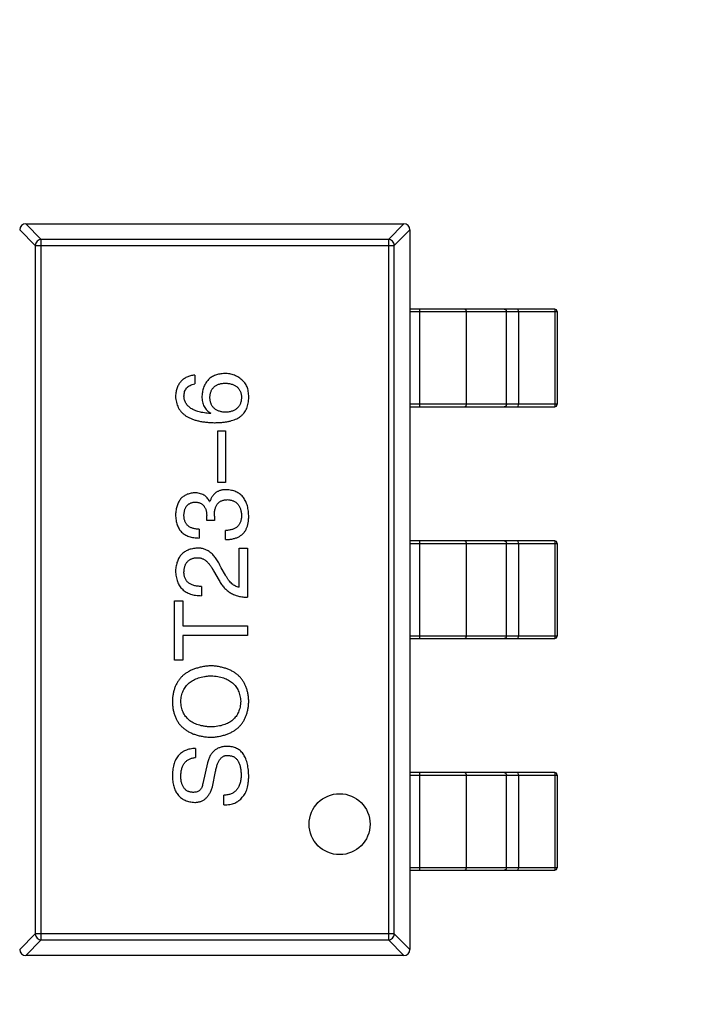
# Model space of a CAD drawing. Header units: inches. Extents: x -39 to 106, y -45 to 75.
# Tile 39 of 222: x -4.27 to -1.51, y -5.78 to -1.74. Entities that reach past the tile are written whole.
import ezdxf

# ---------------------------------------------------------------- set-up
doc = ezdxf.new("R2010")
doc.units = ezdxf.units.IN
doc.header["$LTSCALE"] = 1.21
doc.header["$MEASUREMENT"] = 0
doc.header["$PDMODE"] = 3
doc.header["$PDSIZE"] = 0.3125
doc.layers.get('0').update_dxf_attribs({"linetype": 'CONTINUOUS'})
doc.layers.get('Defpoints').update_dxf_attribs({"linetype": 'CONTINUOUS'})
doc.layers.add('DIM', color=3, linetype='CONTINUOUS')
doc.styles.get("Standard").update_dxf_attribs({"font": 'txt', "width": 0.8})
doc.dimstyles.get("Standard").update_dxf_attribs({"dimtxt": 0.15625, "dimasz": 0.1875, "dimexe": 0.125, "dimexo": 0.0625, "dimgap": 0.09, "dimtad": 0, "dimtih": 1, "dimtoh": 1, "dimzin": 4, "dimdsep": 46, "dimtxsty": 'STANDARD', "dimblk": '_FILLED', "dimblk1": '_FILLED', "dimblk2": '_FILLED', "dimcen": 0.09, "dimazin": 1, "dimtp": 0.01, "dimtm": 0.01, "dimtfac": 1, "dimtofl": 0, "dimtmove": 0, "dimatfit": 3, "dimldrblk": '_FILLED', "dimfxl": 1, "dimtolj": 1, "dimtzin": 4, "dimarcsym": 0})

# ---------------------------------------------------------------- blocks, each defined once
blk = doc.blocks.new('_FILLED')
at = {"color": 0, "linetype": 'ByBlock'}
blk.add_solid([(0, 0), (-1, 0.1667), (-1, -0.1667)], dxfattribs=at)
blk = doc.blocks.new('*D5')
at = {"layer": 'Defpoints', "color": 0}
for p in [(-37.3691, 66.4698), (1.8781, 66.4698), (-13.6719, -30.5315)]:
    blk.add_point(p, dxfattribs=at)
at = {"layer": 'DIM', "color": 0, "lineweight": -2}
for p, q in [((1.8156, 66.4698), (-37.4941, 66.4698)), ((-37.3691, 64.4698), (-37.3691, 20.9925)), ((-37.3691, -28.5315), (-37.3691, 14.9458)), ((-13.7344, -30.5315), (-37.4941, -30.5315))]:
    blk.add_line(p, q, dxfattribs=at)
at = {"layer": 'DIM', "color": 0, "lineweight": -2, "xscale": 2, "yscale": 2, "zscale": 2}
for p, rotation in [((-37.3691, 66.4698), 90), ((-37.3691, -30.5315), 270)]:
    blk.add_blockref('_FILLED', p, dxfattribs=dict(at, rotation=rotation))
at = {"layer": 'DIM', "color": 0, "insert": (-37.3691, 17.9691), "char_height": 2, "attachment_point": 5, "rotation": 90}
blk.add_mtext('\\A1;97.00', dxfattribs=at)

msp = doc.modelspace()

# ---------------------------------------------------------------- linework, layer by layer
at = {"color": 7, "linetype": 'Continuous'}
for p, q in [((-4.1833, -2.6457), (-4.2474, -2.5816)), ((-4.247, -2.5816), (-2.697, -2.5816)), ((-2.6965, -2.5816), (-2.7606, -2.6457)), ((-4.272, -2.6062), (-4.2079, -2.6703)), ((-2.7361, -2.6703), (-2.672, -2.6062)), ((-2.672, -2.6066), (-2.672, -5.5566)), ((-4.1833, -5.5175), (-4.1833, -2.6457)), ((-2.7606, -2.6457), (-4.1833, -2.6457)), ((-2.7606, -2.6457), (-2.7606, -5.5175)), ((-4.2079, -2.6703), (-4.2079, -5.493)), ((-4.2079, -2.6703), (-2.7361, -2.6703)), ((-2.7361, -5.493), (-2.7361, -2.6703)), ((-2.0786, -2.9316), (-2.672, -2.9316)), ((-2.672, -2.9416), (-2.0686, -2.9416)), ((-2.633, -2.9316), (-2.633, -3.3316)), ((-2.4404, -3.3216), (-2.4404, -2.9416)), ((-2.2763, -3.3216), (-2.2763, -2.9416)), ((-2.2275, -2.9416), (-2.228, -2.9316)), ((-2.2275, -2.9416), (-2.2275, -3.3216)), ((-2.0786, -2.9316), (-2.078, -2.9416)), ((-2.078, -2.9416), (-2.078, -3.3216)), ((-2.0686, -2.9416), (-2.0686, -3.3216)), ((-3.5543, -3.2018), (-3.5543, -3.2379)), ((-2.0686, -3.3216), (-2.672, -3.3216)), ((-2.672, -3.3316), (-2.0786, -3.3316)), ((-2.228, -3.3316), (-2.2275, -3.3216)), ((-2.078, -3.3216), (-2.0786, -3.3316)), ((-3.4887, -3.3575), (-3.4903, -3.3592)), ((-3.4592, -3.6417), (-3.4592, -3.4302)), ((-3.4592, -3.4302), (-3.428, -3.4302)), ((-3.428, -3.4302), (-3.428, -3.6417)), ((-3.428, -3.6417), (-3.4592, -3.6417)), ((-3.4936, -3.7207), (-3.492, -3.7207)), ((-3.5051, -3.7978), (-3.5051, -3.7781)), ((-3.4739, -3.7798), (-3.4739, -3.7978)), ((-3.5362, -3.8338), (-3.5362, -3.8699)), ((-3.4739, -3.7978), (-3.5051, -3.7978)), ((-3.428, -3.8765), (-3.428, -3.8388)), ((-3.3723, -4.0719), (-3.3723, -3.9113)), ((-3.3723, -3.9113), (-3.3379, -3.9113)), ((-3.3379, -3.9113), (-3.3379, -4.1129)), ((-2.0786, -3.8816), (-2.672, -3.8816)), ((-2.672, -3.8916), (-2.0686, -3.8916)), ((-2.633, -3.8816), (-2.633, -4.2816)), ((-2.4404, -4.2716), (-2.4404, -3.8916)), ((-2.2763, -4.2716), (-2.2763, -3.8916)), ((-2.2275, -3.8916), (-2.228, -3.8816)), ((-2.2275, -3.8916), (-2.2275, -4.2716)), ((-2.0786, -3.8816), (-2.078, -3.8916)), ((-2.078, -3.8916), (-2.078, -4.2716)), ((-2.0686, -3.8916), (-2.0686, -4.2716)), ((-3.428, -4.0227), (-3.4461, -3.9916)), ((-3.4772, -4.0047), (-3.4543, -4.044)), ((-3.5264, -4.0686), (-3.5264, -4.1063)), ((-3.6379, -4.3704), (-3.6379, -4.1278)), ((-3.6379, -4.1278), (-3.6034, -4.1278)), ((-3.6034, -4.1278), (-3.6034, -4.2294)), ((-3.6034, -4.2294), (-3.3379, -4.2294)), ((-3.3379, -4.2294), (-3.3379, -4.2688)), ((-3.6034, -4.2688), (-3.6034, -4.3704)), ((-3.3379, -4.2688), (-3.6034, -4.2688)), ((-2.0686, -4.2716), (-2.672, -4.2716)), ((-2.228, -4.2816), (-2.2275, -4.2716)), ((-2.078, -4.2716), (-2.0786, -4.2816)), ((-2.672, -4.2816), (-2.0786, -4.2816)), ((-3.6034, -4.3704), (-3.6379, -4.3704)), ((-3.551, -4.7323), (-3.551, -4.77)), ((-3.5018, -4.7913), (-3.5215, -4.8766)), ((-3.4821, -4.8897), (-3.469, -4.8274)), ((-2.0786, -4.8316), (-2.672, -4.8316)), ((-2.672, -4.8416), (-2.0686, -4.8416)), ((-2.633, -4.8316), (-2.633, -5.2316)), ((-2.4404, -5.2216), (-2.4404, -4.8416)), ((-2.2763, -5.2216), (-2.2763, -4.8416)), ((-2.2275, -4.8416), (-2.228, -4.8316)), ((-2.2275, -4.8416), (-2.2275, -5.2216)), ((-2.0786, -4.8316), (-2.078, -4.8416)), ((-2.078, -4.8416), (-2.078, -5.2216)), ((-2.0686, -4.8416), (-2.0686, -5.2216)), ((-3.4346, -4.9635), (-3.4346, -4.9241)), ((-2.0686, -5.2216), (-2.672, -5.2216)), ((-2.672, -5.2316), (-2.0786, -5.2316)), ((-2.228, -5.2316), (-2.2275, -5.2216)), ((-2.078, -5.2216), (-2.0786, -5.2316)), ((-4.2079, -5.493), (-4.272, -5.5571)), ((-4.2474, -5.5816), (-4.1833, -5.5175)), ((-2.7361, -5.493), (-4.2079, -5.493)), ((-4.1833, -5.5175), (-2.7606, -5.5175)), ((-2.7606, -5.5175), (-2.6965, -5.5816)), ((-2.672, -5.5571), (-2.7361, -5.493)), ((-2.697, -5.5816), (-4.247, -5.5816))]:
    msp.add_line(p, q, dxfattribs=at)
msp.add_circle((-2.9606, -5.043), 0.125, dxfattribs=at)
for centre, radius, start, end in [((-4.247, -2.6066), 0.025, 90, 180), ((-2.697, -2.6066), 0.025, 0, 90), ((-2.0786, -2.9416), 0.01, 0, 90), ((-2.0786, -3.3216), 0.01, 270, 0), ((-2.0786, -3.8916), 0.01, 0, 90), ((-2.0786, -4.2716), 0.01, 270, 0), ((-2.0786, -4.8416), 0.01, 0, 90), ((-2.0786, -5.2216), 0.01, 270, 0), ((-4.247, -5.5566), 0.025, 180, 270), ((-2.697, -5.5566), 0.025, 270, 0)]:
    msp.add_arc(centre, radius, start, end, dxfattribs=at)
for points, knots in [([(-4.1833, -2.6457), (-4.1865, -2.6458), (-4.1928, -2.6473), (-4.2008, -2.6528), (-4.2063, -2.6608), (-4.2078, -2.6671), (-4.2079, -2.6703)], [0, 0, 0, 0, 0.248875, 0.5, 0.751125, 1, 1, 1, 1]), ([(-2.7361, -2.6703), (-2.7362, -2.6671), (-2.7377, -2.6608), (-2.7432, -2.6528), (-2.7512, -2.6473), (-2.7575, -2.6458), (-2.7606, -2.6457)], [0, 0, 0, 0, 0.248875, 0.5, 0.751125, 1, 1, 1, 1]), ([(-2.4404, -2.9416), (-2.4404, -2.9403), (-2.4409, -2.9377), (-2.4429, -2.9344), (-2.446, -2.9322), (-2.4485, -2.9316), (-2.4498, -2.9316)], [0, 0, 0, 0, 0.257168, 0.51015, 0.757191, 1, 1, 1, 1]), ([(-2.2857, -2.9316), (-2.2845, -2.9316), (-2.282, -2.9322), (-2.2789, -2.9344), (-2.2768, -2.9377), (-2.2763, -2.9403), (-2.2763, -2.9416)], [0, 0, 0, 0, 0.242809, 0.48985, 0.742832, 1, 1, 1, 1]), ([(-3.5543, -3.2018), (-3.5573, -3.2022), (-3.5631, -3.2029), (-3.5715, -3.2048), (-3.5795, -3.2071), (-3.5868, -3.2101), (-3.5937, -3.2137), (-3.6, -3.2178), (-3.6057, -3.2223), (-3.611, -3.2275), (-3.6156, -3.2333), (-3.6197, -3.2395), (-3.6233, -3.2464), (-3.6264, -3.2538), (-3.6289, -3.2618), (-3.6308, -3.2702), (-3.6322, -3.2793), (-3.6327, -3.2855), (-3.633, -3.2887)], [0, 0, 0, 0, 0.06947, 0.136096, 0.199592, 0.260665, 0.319672, 0.377156, 0.433415, 0.489984, 0.546535, 0.604276, 0.663499, 0.725182, 0.788953, 0.855683, 0.926216, 1, 1, 1, 1]), ([(-3.4313, -3.1952), (-3.4348, -3.1954), (-3.4417, -3.1958), (-3.4516, -3.1973), (-3.461, -3.1994), (-3.4697, -3.2021), (-3.4778, -3.2056), (-3.4852, -3.2098), (-3.4921, -3.2146), (-3.4982, -3.2202), (-3.5038, -3.2264), (-3.5088, -3.2332), (-3.513, -3.2409), (-3.5166, -3.2491), (-3.5197, -3.258), (-3.522, -3.2676), (-3.5238, -3.2779), (-3.5244, -3.285), (-3.5248, -3.2887)], [0, 0, 0, 0, 0.071527, 0.139094, 0.20346, 0.264939, 0.323904, 0.381383, 0.437591, 0.493343, 0.549401, 0.606085, 0.664838, 0.725424, 0.788712, 0.855452, 0.925772, 1, 1, 1, 1]), ([(-3.3575, -3.2247), (-3.3602, -3.2224), (-3.3653, -3.2177), (-3.3737, -3.2117), (-3.3824, -3.2067), (-3.3915, -3.2024), (-3.4009, -3.1992), (-3.4107, -3.1969), (-3.4209, -3.1955), (-3.4278, -3.1953), (-3.4313, -3.1952)], [0, 0, 0, 0, 0.129393, 0.255335, 0.378531, 0.500878, 0.622934, 0.746191, 0.87096, 1, 1, 1, 1]), ([(-3.333, -3.2985), (-3.3329, -3.2943), (-3.3327, -3.2862), (-3.3337, -3.2745), (-3.3354, -3.2637), (-3.3381, -3.254), (-3.3415, -3.2452), (-3.346, -3.2374), (-3.3512, -3.2304), (-3.3554, -3.2266), (-3.3575, -3.2247)], [0, 0, 0, 0, 0.156782, 0.301945, 0.436395, 0.561474, 0.678489, 0.78853, 0.894967, 1, 1, 1, 1]), ([(-3.5985, -3.2887), (-3.5984, -3.2853), (-3.5982, -3.2788), (-3.596, -3.2696), (-3.5926, -3.2615), (-3.5877, -3.2544), (-3.5813, -3.2485), (-3.5735, -3.2438), (-3.5644, -3.2401), (-3.5578, -3.2386), (-3.5543, -3.2379)], [0, 0, 0, 0, 0.136586, 0.261496, 0.378089, 0.490612, 0.605522, 0.725767, 0.8561, 1, 1, 1, 1]), ([(-3.492, -3.2936), (-3.4919, -3.2913), (-3.4917, -3.2869), (-3.4907, -3.2806), (-3.4894, -3.2746), (-3.4876, -3.269), (-3.4853, -3.2639), (-3.4826, -3.2591), (-3.4793, -3.2548), (-3.4756, -3.2509), (-3.4715, -3.2474), (-3.4669, -3.2443), (-3.4618, -3.2417), (-3.4563, -3.2393), (-3.4503, -3.2376), (-3.4438, -3.2361), (-3.4369, -3.2351), (-3.4321, -3.2347), (-3.4297, -3.2346)], [0, 0, 0, 0, 0.069884, 0.136529, 0.199638, 0.259844, 0.317774, 0.374356, 0.430026, 0.485148, 0.5409, 0.597889, 0.657472, 0.718614, 0.783613, 0.85129, 0.923712, 1, 1, 1, 1]), ([(-3.4297, -3.2346), (-3.4271, -3.2347), (-3.422, -3.2351), (-3.4147, -3.2361), (-3.4079, -3.2375), (-3.4016, -3.2393), (-3.3957, -3.2414), (-3.3903, -3.2441), (-3.3853, -3.247), (-3.3809, -3.2505), (-3.3769, -3.2543), (-3.3733, -3.2585), (-3.3703, -3.2631), (-3.3678, -3.2681), (-3.3657, -3.2735), (-3.3641, -3.2793), (-3.363, -3.2855), (-3.3627, -3.2898), (-3.3625, -3.292)], [0, 0, 0, 0, 0.078863, 0.153308, 0.223539, 0.289857, 0.35341, 0.413572, 0.471721, 0.528235, 0.584279, 0.638781, 0.69466, 0.751251, 0.809198, 0.869697, 0.933318, 1, 1, 1, 1]), ([(-3.633, -3.2887), (-3.6327, -3.2929), (-3.6322, -3.3012), (-3.63, -3.3132), (-3.6266, -3.3244), (-3.622, -3.3348), (-3.6162, -3.3445), (-3.6092, -3.3533), (-3.601, -3.3613), (-3.5915, -3.3684), (-3.5809, -3.3748), (-3.5692, -3.3804), (-3.5562, -3.3852), (-3.542, -3.3891), (-3.5267, -3.3923), (-3.5102, -3.3946), (-3.4925, -3.3963), (-3.4802, -3.3967), (-3.4739, -3.3969)], [0, 0, 0, 0, 0.058957, 0.115262, 0.16907, 0.221312, 0.273147, 0.324961, 0.377649, 0.432026, 0.488925, 0.549039, 0.612912, 0.680653, 0.753056, 0.830314, 0.912483, 1, 1, 1, 1]), ([(-3.4903, -3.3592), (-3.4946, -3.3589), (-3.5028, -3.3583), (-3.5147, -3.3567), (-3.5259, -3.3548), (-3.5363, -3.3525), (-3.5458, -3.3496), (-3.5546, -3.3464), (-3.5626, -3.3427), (-3.5698, -3.3385), (-3.5762, -3.3338), (-3.5818, -3.3287), (-3.5867, -3.3232), (-3.5906, -3.3171), (-3.5939, -3.3107), (-3.5962, -3.3037), (-3.598, -3.2964), (-3.5983, -3.2913), (-3.5985, -3.2887)], [0, 0, 0, 0, 0.089218, 0.173709, 0.252753, 0.326963, 0.397099, 0.462534, 0.524018, 0.582178, 0.637235, 0.689955, 0.741228, 0.791618, 0.841661, 0.892925, 0.945259, 1, 1, 1, 1]), ([(-3.5248, -3.2887), (-3.5247, -3.2926), (-3.5245, -3.3003), (-3.5228, -3.3113), (-3.5199, -3.3213), (-3.516, -3.3305), (-3.5109, -3.3388), (-3.5046, -3.3461), (-3.4972, -3.3524), (-3.4916, -3.3558), (-3.4887, -3.3575)], [0, 0, 0, 0, 0.144617, 0.279572, 0.40596, 0.526097, 0.64389, 0.760003, 0.877724, 1, 1, 1, 1]), ([(-3.428, -3.3542), (-3.4306, -3.3541), (-3.4355, -3.3537), (-3.4426, -3.3527), (-3.4492, -3.3512), (-3.4554, -3.3493), (-3.461, -3.347), (-3.4662, -3.3443), (-3.471, -3.3411), (-3.4752, -3.3375), (-3.479, -3.3335), (-3.4823, -3.329), (-3.4852, -3.3242), (-3.4875, -3.3189), (-3.4894, -3.3131), (-3.4907, -3.307), (-3.4917, -3.3004), (-3.4919, -3.2959), (-3.492, -3.2936)], [0, 0, 0, 0, 0.076072, 0.148369, 0.216753, 0.281358, 0.342792, 0.401604, 0.458929, 0.514444, 0.569818, 0.625343, 0.681554, 0.739608, 0.800134, 0.863477, 0.929547, 1, 1, 1, 1]), ([(-3.3625, -3.292), (-3.3626, -3.2943), (-3.3627, -3.299), (-3.3638, -3.3057), (-3.3651, -3.3121), (-3.3671, -3.3179), (-3.3694, -3.3234), (-3.3724, -3.3284), (-3.3757, -3.333), (-3.3797, -3.3371), (-3.384, -3.3409), (-3.3889, -3.344), (-3.3942, -3.3469), (-3.4, -3.3493), (-3.4064, -3.3511), (-3.4131, -3.3526), (-3.4204, -3.3538), (-3.4254, -3.3541), (-3.428, -3.3542)], [0, 0, 0, 0, 0.070403, 0.137196, 0.200053, 0.260887, 0.31876, 0.37535, 0.430743, 0.485927, 0.541678, 0.598832, 0.657726, 0.719441, 0.783504, 0.851852, 0.923533, 1, 1, 1, 1]), ([(-3.3723, -3.3756), (-3.3693, -3.3733), (-3.3633, -3.3689), (-3.3556, -3.3611), (-3.3489, -3.3526), (-3.3434, -3.3432), (-3.339, -3.3332), (-3.3358, -3.3223), (-3.3336, -3.3107), (-3.3332, -3.3026), (-3.333, -3.2985)], [0, 0, 0, 0, 0.125033, 0.246266, 0.36603, 0.485265, 0.606781, 0.732144, 0.862551, 1, 1, 1, 1]), ([(-2.4498, -3.3316), (-2.4485, -3.3316), (-2.446, -3.3311), (-2.4429, -3.3289), (-2.4409, -3.3255), (-2.4404, -3.3229), (-2.4404, -3.3216)], [0, 0, 0, 0, 0.242809, 0.48985, 0.742832, 1, 1, 1, 1]), ([(-2.2763, -3.3216), (-2.2763, -3.3229), (-2.2768, -3.3255), (-2.2789, -3.3289), (-2.282, -3.3311), (-2.2845, -3.3316), (-2.2857, -3.3316)], [0, 0, 0, 0, 0.257168, 0.51015, 0.757191, 1, 1, 1, 1]), ([(-3.4739, -3.3969), (-3.4686, -3.3968), (-3.4583, -3.3967), (-3.4433, -3.3957), (-3.4291, -3.3941), (-3.416, -3.3917), (-3.4037, -3.3888), (-3.3923, -3.3851), (-3.3819, -3.3808), (-3.3754, -3.3773), (-3.3723, -3.3756)], [0, 0, 0, 0, 0.151498, 0.29521, 0.430242, 0.557137, 0.677306, 0.790845, 0.898111, 1, 1, 1, 1]), ([(-3.4248, -3.6716), (-3.4269, -3.6716), (-3.4311, -3.6716), (-3.4372, -3.6723), (-3.4431, -3.6731), (-3.4486, -3.6746), (-3.4538, -3.6763), (-3.4588, -3.6784), (-3.4635, -3.6809), (-3.4679, -3.6837), (-3.4719, -3.687), (-3.4757, -3.6907), (-3.4791, -3.6948), (-3.4824, -3.6992), (-3.4852, -3.7041), (-3.4878, -3.7092), (-3.4901, -3.7148), (-3.4913, -3.7187), (-3.492, -3.7207)], [0, 0, 0, 0, 0.071215, 0.138707, 0.20396, 0.266995, 0.327734, 0.387609, 0.445602, 0.503345, 0.561136, 0.618597, 0.677672, 0.738255, 0.799989, 0.863961, 0.930555, 1, 1, 1, 1]), ([(-3.333, -3.7781), (-3.3331, -3.774), (-3.3335, -3.766), (-3.3349, -3.7544), (-3.337, -3.7436), (-3.3398, -3.7335), (-3.3431, -3.7241), (-3.3472, -3.7155), (-3.3519, -3.7077), (-3.3574, -3.7006), (-3.3635, -3.6943), (-3.3703, -3.6887), (-3.3777, -3.6839), (-3.3859, -3.6799), (-3.3946, -3.6766), (-3.4041, -3.6741), (-3.4142, -3.6723), (-3.4212, -3.6718), (-3.4248, -3.6716)], [0, 0, 0, 0, 0.078078, 0.151942, 0.221594, 0.28726, 0.350176, 0.409768, 0.467648, 0.523784, 0.578904, 0.634014, 0.689819, 0.746826, 0.805875, 0.867063, 0.931764, 1, 1, 1, 1]), ([(-3.5559, -3.6847), (-3.5589, -3.6849), (-3.5647, -3.6854), (-3.5732, -3.687), (-3.581, -3.6892), (-3.5884, -3.692), (-3.5951, -3.6955), (-3.6014, -3.6995), (-3.6071, -3.7042), (-3.6122, -3.7096), (-3.6168, -3.7156), (-3.6207, -3.7222), (-3.6242, -3.7295), (-3.627, -3.7374), (-3.6294, -3.7458), (-3.6311, -3.755), (-3.6325, -3.7647), (-3.6328, -3.7714), (-3.633, -3.7748)], [0, 0, 0, 0, 0.067521, 0.132139, 0.193339, 0.252064, 0.309083, 0.364848, 0.420021, 0.475612, 0.532002, 0.589602, 0.649896, 0.712634, 0.778603, 0.848416, 0.922155, 1, 1, 1, 1]), ([(-3.4936, -3.7207), (-3.495, -3.7179), (-3.4979, -3.7123), (-3.5034, -3.7048), (-3.5099, -3.6986), (-3.5173, -3.6934), (-3.5257, -3.6895), (-3.5349, -3.6866), (-3.5451, -3.6849), (-3.5522, -3.6848), (-3.5559, -3.6847)], [0, 0, 0, 0, 0.125227, 0.244792, 0.361427, 0.478215, 0.59667, 0.722058, 0.856314, 1, 1, 1, 1]), ([(-3.4739, -3.7798), (-3.4739, -3.777), (-3.4739, -3.7718), (-3.4732, -3.7642), (-3.4722, -3.757), (-3.4706, -3.7505), (-3.4688, -3.7444), (-3.4665, -3.7388), (-3.4637, -3.7338), (-3.4605, -3.7293), (-3.4569, -3.7253), (-3.4529, -3.7219), (-3.4484, -3.719), (-3.4435, -3.7166), (-3.4382, -3.7148), (-3.4324, -3.7134), (-3.4263, -3.7127), (-3.422, -3.7126), (-3.4198, -3.7125)], [0, 0, 0, 0, 0.082495, 0.159728, 0.232496, 0.300725, 0.365163, 0.425859, 0.483728, 0.538892, 0.592921, 0.646195, 0.699968, 0.754746, 0.811387, 0.870806, 0.933482, 1, 1, 1, 1]), ([(-3.4198, -3.7125), (-3.4177, -3.7127), (-3.4134, -3.713), (-3.4072, -3.7141), (-3.4014, -3.7156), (-3.396, -3.7177), (-3.391, -3.7201), (-3.3863, -3.7229), (-3.3822, -3.7263), (-3.3783, -3.7301), (-3.3749, -3.7344), (-3.372, -3.7391), (-3.3693, -3.7442), (-3.3671, -3.7498), (-3.3654, -3.7559), (-3.364, -3.7623), (-3.363, -3.7692), (-3.3626, -3.774), (-3.3625, -3.7765)], [0, 0, 0, 0, 0.068514, 0.133941, 0.195994, 0.255362, 0.312994, 0.369441, 0.424687, 0.480522, 0.537148, 0.594801, 0.654411, 0.716817, 0.781981, 0.850498, 0.923306, 1, 1, 1, 1]), ([(-3.5985, -3.7765), (-3.5984, -3.7744), (-3.5983, -3.7704), (-3.5975, -3.7646), (-3.5965, -3.7592), (-3.5952, -3.7541), (-3.5935, -3.7494), (-3.5914, -3.745), (-3.589, -3.7411), (-3.5863, -3.7375), (-3.5833, -3.7343), (-3.5798, -3.7315), (-3.5762, -3.729), (-3.5721, -3.7269), (-3.5677, -3.7252), (-3.563, -3.7239), (-3.5579, -3.7229), (-3.5544, -3.7225), (-3.5526, -3.7224)], [0, 0, 0, 0, 0.078051, 0.151197, 0.220412, 0.286742, 0.34933, 0.409464, 0.467368, 0.52298, 0.578639, 0.633998, 0.690142, 0.746855, 0.805868, 0.867776, 0.932345, 1, 1, 1, 1]), ([(-3.5526, -3.7224), (-3.5508, -3.7225), (-3.5471, -3.7227), (-3.5419, -3.7235), (-3.537, -3.7247), (-3.5325, -3.7264), (-3.5283, -3.7284), (-3.5244, -3.7309), (-3.5209, -3.7338), (-3.5177, -3.7371), (-3.5149, -3.7408), (-3.5125, -3.7449), (-3.5103, -3.7494), (-3.5086, -3.7544), (-3.5072, -3.7598), (-3.5061, -3.7655), (-3.5054, -3.7717), (-3.5052, -3.7759), (-3.5051, -3.7781)], [0, 0, 0, 0, 0.067741, 0.131599, 0.192143, 0.249977, 0.306453, 0.361639, 0.416449, 0.471489, 0.527582, 0.584873, 0.644974, 0.70814, 0.77492, 0.845909, 0.920585, 1, 1, 1, 1]), ([(-3.633, -3.7748), (-3.6328, -3.7786), (-3.6326, -3.7859), (-3.6312, -3.7966), (-3.6293, -3.8065), (-3.6265, -3.8157), (-3.623, -3.8243), (-3.6188, -3.832), (-3.6138, -3.8391), (-3.6081, -3.8454), (-3.6016, -3.8511), (-3.5944, -3.856), (-3.5865, -3.8601), (-3.5778, -3.8636), (-3.5685, -3.8663), (-3.5584, -3.8682), (-3.5475, -3.8695), (-3.5401, -3.8698), (-3.5362, -3.8699)], [0, 0, 0, 0, 0.073232, 0.142595, 0.207997, 0.270074, 0.329156, 0.386529, 0.441846, 0.496976, 0.551877, 0.607941, 0.665637, 0.725446, 0.788542, 0.855101, 0.925196, 1, 1, 1, 1]), ([(-3.5362, -3.8338), (-3.5387, -3.8337), (-3.5436, -3.8335), (-3.5507, -3.8326), (-3.5573, -3.8315), (-3.5634, -3.8298), (-3.569, -3.8277), (-3.5742, -3.8251), (-3.5788, -3.8222), (-3.583, -3.8188), (-3.5867, -3.815), (-3.5899, -3.8107), (-3.5926, -3.806), (-3.5948, -3.8009), (-3.5965, -3.7954), (-3.5977, -3.7895), (-3.5984, -3.7831), (-3.5985, -3.7787), (-3.5985, -3.7765)], [0, 0, 0, 0, 0.078134, 0.15164, 0.221358, 0.286689, 0.348614, 0.407697, 0.464247, 0.520153, 0.574432, 0.629291, 0.684538, 0.742032, 0.801329, 0.863637, 0.930123, 1, 1, 1, 1]), ([(-3.3625, -3.7765), (-3.3625, -3.7789), (-3.3626, -3.7837), (-3.3634, -3.7906), (-3.3646, -3.7971), (-3.3665, -3.803), (-3.3687, -3.8086), (-3.3716, -3.8137), (-3.375, -3.8183), (-3.3788, -3.8225), (-3.3832, -3.8261), (-3.3881, -3.8294), (-3.3935, -3.8321), (-3.3994, -3.8344), (-3.4059, -3.8362), (-3.4128, -3.8375), (-3.4202, -3.8385), (-3.4254, -3.8387), (-3.428, -3.8388)], [0, 0, 0, 0, 0.071272, 0.13882, 0.201858, 0.262757, 0.320043, 0.376709, 0.431462, 0.486034, 0.541209, 0.597703, 0.65589, 0.717768, 0.782056, 0.850407, 0.92277, 1, 1, 1, 1]), ([(-3.3428, -3.8322), (-3.342, -3.8305), (-3.3404, -3.827), (-3.3384, -3.8214), (-3.3367, -3.8153), (-3.3354, -3.8087), (-3.3343, -3.8017), (-3.3335, -3.7943), (-3.3331, -3.7863), (-3.333, -3.7809), (-3.333, -3.7781)], [0, 0, 0, 0, 0.101955, 0.208983, 0.322698, 0.44339, 0.570851, 0.70629, 0.84885, 1, 1, 1, 1]), ([(-3.428, -3.8765), (-3.4254, -3.8764), (-3.4201, -3.8762), (-3.4125, -3.8755), (-3.4052, -3.8745), (-3.3982, -3.8732), (-3.3916, -3.8715), (-3.3854, -3.8696), (-3.3795, -3.8673), (-3.374, -3.8647), (-3.3688, -3.8617), (-3.3639, -3.8585), (-3.3595, -3.8549), (-3.3554, -3.851), (-3.3517, -3.8468), (-3.3484, -3.8422), (-3.3453, -3.8374), (-3.3436, -3.8339), (-3.3428, -3.8322)], [0, 0, 0, 0, 0.078937, 0.154495, 0.226898, 0.296844, 0.363348, 0.427781, 0.48946, 0.549586, 0.607902, 0.664733, 0.720805, 0.776157, 0.831175, 0.886736, 0.943094, 1, 1, 1, 1]), ([(-3.5444, -3.9113), (-3.5478, -3.9115), (-3.5544, -3.9121), (-3.564, -3.9137), (-3.5729, -3.9159), (-3.5813, -3.9188), (-3.589, -3.9223), (-3.5961, -3.9265), (-3.6026, -3.9314), (-3.6085, -3.937), (-3.6137, -3.9432), (-3.6184, -3.9501), (-3.6224, -3.9576), (-3.6258, -3.9657), (-3.6285, -3.9746), (-3.6307, -3.984), (-3.6322, -3.9941), (-3.6327, -4.0011), (-3.633, -4.0047)], [0, 0, 0, 0, 0.070688, 0.137741, 0.201612, 0.262778, 0.321223, 0.378455, 0.434411, 0.490146, 0.546362, 0.603392, 0.662208, 0.723401, 0.787372, 0.85442, 0.925153, 1, 1, 1, 1]), ([(-3.4461, -3.9916), (-3.4476, -3.9882), (-3.4507, -3.9816), (-3.4557, -3.9721), (-3.4609, -3.9634), (-3.4662, -3.9553), (-3.4717, -3.9479), (-3.4774, -3.9411), (-3.4833, -3.9351), (-3.4894, -3.9297), (-3.4956, -3.925), (-3.5021, -3.921), (-3.5087, -3.9176), (-3.5155, -3.9149), (-3.5225, -3.913), (-3.5297, -3.9117), (-3.537, -3.9111), (-3.5419, -3.9112), (-3.5444, -3.9113)], [0, 0, 0, 0, 0.082731, 0.161257, 0.236138, 0.307554, 0.375712, 0.440848, 0.502916, 0.562567, 0.619798, 0.675716, 0.73039, 0.78386, 0.837315, 0.890547, 0.944917, 1, 1, 1, 1]), ([(-2.4404, -3.8916), (-2.4404, -3.8903), (-2.4409, -3.8877), (-2.4429, -3.8844), (-2.446, -3.8822), (-2.4485, -3.8816), (-2.4498, -3.8816)], [0, 0, 0, 0, 0.257168, 0.51015, 0.757191, 1, 1, 1, 1]), ([(-2.2857, -3.8816), (-2.2845, -3.8816), (-2.282, -3.8822), (-2.2789, -3.8844), (-2.2768, -3.8877), (-2.2763, -3.8903), (-2.2763, -3.8916)], [0, 0, 0, 0, 0.242809, 0.48985, 0.742832, 1, 1, 1, 1]), ([(-3.5985, -4.0096), (-3.5984, -4.0074), (-3.5982, -4.003), (-3.5975, -3.9966), (-3.5962, -3.9907), (-3.5948, -3.9851), (-3.5928, -3.98), (-3.5905, -3.9752), (-3.5877, -3.9709), (-3.5847, -3.9669), (-3.5811, -3.9635), (-3.5773, -3.9603), (-3.573, -3.9577), (-3.5684, -3.9554), (-3.5633, -3.9536), (-3.5579, -3.9521), (-3.5521, -3.9511), (-3.5481, -3.9508), (-3.5461, -3.9506)], [0, 0, 0, 0, 0.076112, 0.148436, 0.216883, 0.281466, 0.34298, 0.402356, 0.459881, 0.51546, 0.571111, 0.62658, 0.683162, 0.741007, 0.801404, 0.863825, 0.930544, 1, 1, 1, 1]), ([(-3.5461, -3.9506), (-3.5445, -3.9505), (-3.5412, -3.9503), (-3.5364, -3.9506), (-3.5317, -3.9515), (-3.527, -3.9526), (-3.5224, -3.9545), (-3.5179, -3.9566), (-3.5134, -3.9593), (-3.5091, -3.9625), (-3.5048, -3.9661), (-3.5006, -3.9702), (-3.4965, -3.9748), (-3.4925, -3.9798), (-3.4885, -3.9854), (-3.4846, -3.9914), (-3.4808, -3.9978), (-3.4784, -4.0024), (-3.4772, -4.0047)], [0, 0, 0, 0, 0.052237, 0.103888, 0.155485, 0.207395, 0.259864, 0.31356, 0.369176, 0.4266, 0.486836, 0.550048, 0.61567, 0.685271, 0.75824, 0.834614, 0.915635, 1, 1, 1, 1]), ([(-3.633, -4.0047), (-3.6328, -4.0088), (-3.6324, -4.0166), (-3.6308, -4.028), (-3.6284, -4.0386), (-3.6253, -4.0485), (-3.6213, -4.0575), (-3.6166, -4.0659), (-3.6111, -4.0735), (-3.6048, -4.0802), (-3.5977, -4.0862), (-3.5898, -4.0915), (-3.5811, -4.0959), (-3.5717, -4.0996), (-3.5615, -4.1025), (-3.5505, -4.1046), (-3.5387, -4.1059), (-3.5306, -4.1062), (-3.5264, -4.1063)], [0, 0, 0, 0, 0.07282, 0.141057, 0.2062, 0.267672, 0.326735, 0.383519, 0.439188, 0.494454, 0.549628, 0.605958, 0.66397, 0.72402, 0.787502, 0.854127, 0.925065, 1, 1, 1, 1]), ([(-3.5264, -4.0686), (-3.5293, -4.0685), (-3.535, -4.0683), (-3.5431, -4.0675), (-3.5508, -4.0662), (-3.5579, -4.0645), (-3.5643, -4.0622), (-3.5703, -4.0598), (-3.5757, -4.0567), (-3.5805, -4.0531), (-3.5848, -4.0493), (-3.5885, -4.0449), (-3.5916, -4.0401), (-3.5942, -4.0348), (-3.5961, -4.0291), (-3.5975, -4.023), (-3.5984, -4.0165), (-3.5985, -4.012), (-3.5985, -4.0096)], [0, 0, 0, 0, 0.082594, 0.15978, 0.232961, 0.301462, 0.365595, 0.426678, 0.484662, 0.540809, 0.595146, 0.648401, 0.702272, 0.757102, 0.813447, 0.872233, 0.934055, 1, 1, 1, 1]), ([(-3.3723, -4.0719), (-3.3749, -4.0714), (-3.3801, -4.0704), (-3.3877, -4.0671), (-3.395, -4.0628), (-3.4021, -4.0571), (-3.409, -4.0503), (-3.4156, -4.0423), (-3.4221, -4.033), (-3.426, -4.0262), (-3.428, -4.0227)], [0, 0, 0, 0, 0.103034, 0.208166, 0.318255, 0.434664, 0.559728, 0.695394, 0.841708, 1, 1, 1, 1]), ([(-3.4543, -4.044), (-3.4527, -4.0468), (-3.4497, -4.0522), (-3.4447, -4.0598), (-3.4393, -4.067), (-3.4336, -4.0736), (-3.4275, -4.0797), (-3.4211, -4.0853), (-3.4143, -4.0904), (-3.4072, -4.095), (-3.3997, -4.099), (-3.3919, -4.1026), (-3.3838, -4.1056), (-3.3752, -4.1081), (-3.3664, -4.1101), (-3.3572, -4.1115), (-3.3477, -4.1125), (-3.3412, -4.1128), (-3.3379, -4.1129)], [0, 0, 0, 0, 0.065828, 0.130094, 0.192451, 0.254037, 0.313974, 0.373757, 0.433048, 0.492243, 0.551902, 0.611758, 0.672678, 0.734814, 0.798569, 0.863693, 0.930488, 1, 1, 1, 1]), ([(-2.4498, -4.2816), (-2.4485, -4.2816), (-2.446, -4.2811), (-2.4429, -4.2789), (-2.4409, -4.2755), (-2.4404, -4.2729), (-2.4404, -4.2716)], [0, 0, 0, 0, 0.242809, 0.48985, 0.742832, 1, 1, 1, 1]), ([(-2.2763, -4.2716), (-2.2763, -4.2729), (-2.2768, -4.2755), (-2.2789, -4.2789), (-2.282, -4.2811), (-2.2845, -4.2816), (-2.2857, -4.2816)], [0, 0, 0, 0, 0.257168, 0.51015, 0.757191, 1, 1, 1, 1]), ([(-3.4871, -4.3935), (-3.4933, -4.394), (-3.5054, -4.3949), (-3.523, -4.3977), (-3.5393, -4.4014), (-3.5546, -4.4061), (-3.5687, -4.4117), (-3.5816, -4.4184), (-3.5934, -4.4261), (-3.604, -4.4347), (-3.6134, -4.4444), (-3.6216, -4.455), (-3.6287, -4.4667), (-3.6346, -4.4793), (-3.6392, -4.493), (-3.6428, -4.5076), (-3.6451, -4.5232), (-3.6458, -4.5339), (-3.6461, -4.5394)], [0, 0, 0, 0, 0.077567, 0.150676, 0.219857, 0.285465, 0.347921, 0.407823, 0.465422, 0.52175, 0.577087, 0.632521, 0.688224, 0.745558, 0.804966, 0.866649, 0.931596, 1, 1, 1, 1]), ([(-3.333, -4.5394), (-3.3333, -4.5339), (-3.3338, -4.5232), (-3.3362, -4.5076), (-3.3396, -4.493), (-3.3441, -4.4793), (-3.3499, -4.4667), (-3.3567, -4.4551), (-3.3647, -4.4444), (-3.3738, -4.4347), (-3.3841, -4.4261), (-3.3954, -4.4184), (-3.408, -4.4117), (-3.4216, -4.4061), (-3.4364, -4.4014), (-3.4523, -4.3977), (-3.4693, -4.3949), (-3.481, -4.394), (-3.4871, -4.3935)], [0, 0, 0, 0, 0.069543, 0.135551, 0.198218, 0.258467, 0.316451, 0.372703, 0.428457, 0.483848, 0.539952, 0.597251, 0.656588, 0.718448, 0.783219, 0.851581, 0.92366, 1, 1, 1, 1]), ([(-3.6116, -4.5394), (-3.6113, -4.5354), (-3.6106, -4.5277), (-3.6084, -4.5164), (-3.6055, -4.5058), (-3.6016, -4.496), (-3.5968, -4.4869), (-3.5912, -4.4785), (-3.5847, -4.4708), (-3.5773, -4.4638), (-3.569, -4.4576), (-3.5599, -4.4522), (-3.5499, -4.4473), (-3.539, -4.4433), (-3.5272, -4.44), (-3.5146, -4.4375), (-3.5011, -4.4355), (-3.4918, -4.4348), (-3.4871, -4.4345)], [0, 0, 0, 0, 0.066185, 0.128757, 0.188826, 0.247016, 0.303201, 0.358331, 0.413554, 0.469092, 0.525618, 0.584057, 0.64487, 0.708721, 0.775674, 0.846303, 0.920903, 1, 1, 1, 1]), ([(-3.4871, -4.4345), (-3.4824, -4.4348), (-3.4734, -4.4355), (-3.4603, -4.4374), (-3.448, -4.44), (-3.4366, -4.4433), (-3.426, -4.4474), (-3.4162, -4.4522), (-3.4073, -4.4576), (-3.3993, -4.4639), (-3.3921, -4.4708), (-3.3857, -4.4785), (-3.3803, -4.4869), (-3.3755, -4.496), (-3.3718, -4.5059), (-3.3689, -4.5164), (-3.3667, -4.5277), (-3.3661, -4.5354), (-3.3657, -4.5394)], [0, 0, 0, 0, 0.077942, 0.152007, 0.221727, 0.288073, 0.351, 0.411526, 0.469701, 0.526016, 0.581668, 0.637084, 0.692684, 0.749573, 0.808409, 0.869306, 0.932836, 1, 1, 1, 1]), ([(-3.6461, -4.5394), (-3.6458, -4.5451), (-3.6453, -4.556), (-3.6431, -4.572), (-3.6397, -4.5869), (-3.6352, -4.6008), (-3.6294, -4.6137), (-3.6224, -4.6256), (-3.6142, -4.6365), (-3.6048, -4.6462), (-3.5942, -4.655), (-3.5824, -4.6627), (-3.5694, -4.6694), (-3.5552, -4.6749), (-3.5399, -4.6796), (-3.5233, -4.6831), (-3.5056, -4.6858), (-3.4934, -4.6866), (-3.4871, -4.687)], [0, 0, 0, 0, 0.069152, 0.134813, 0.197211, 0.256568, 0.314021, 0.370015, 0.425333, 0.480469, 0.536197, 0.593559, 0.65308, 0.715045, 0.780396, 0.8495, 0.922535, 1, 1, 1, 1]), ([(-3.4871, -4.6444), (-3.4919, -4.6441), (-3.5013, -4.6436), (-3.5149, -4.6418), (-3.5277, -4.6394), (-3.5396, -4.6362), (-3.5505, -4.6322), (-3.5606, -4.6275), (-3.5698, -4.622), (-3.5781, -4.6159), (-3.5855, -4.6088), (-3.592, -4.6011), (-3.5976, -4.5927), (-3.6022, -4.5835), (-3.606, -4.5735), (-3.6088, -4.5628), (-3.6108, -4.5514), (-3.6113, -4.5435), (-3.6116, -4.5394)], [0, 0, 0, 0, 0.079527, 0.154518, 0.225493, 0.292262, 0.355914, 0.416367, 0.47473, 0.531171, 0.586124, 0.640791, 0.696133, 0.751962, 0.809861, 0.870342, 0.93333, 1, 1, 1, 1]), ([(-3.3657, -4.5394), (-3.366, -4.5435), (-3.3665, -4.5514), (-3.3685, -4.5628), (-3.3713, -4.5735), (-3.3749, -4.5835), (-3.3795, -4.5927), (-3.3849, -4.6011), (-3.3912, -4.6089), (-3.3985, -4.6158), (-3.4065, -4.622), (-3.4154, -4.6275), (-3.4253, -4.6322), (-3.4359, -4.6362), (-3.4475, -4.6394), (-3.4599, -4.6418), (-3.4732, -4.6436), (-3.4824, -4.6441), (-3.4871, -4.6444)], [0, 0, 0, 0, 0.06765, 0.131591, 0.192902, 0.251442, 0.307964, 0.363592, 0.418442, 0.47374, 0.529963, 0.587768, 0.647917, 0.710953, 0.777434, 0.847168, 0.921622, 1, 1, 1, 1]), ([(-3.4871, -4.687), (-3.481, -4.6865), (-3.4693, -4.6856), (-3.4523, -4.6828), (-3.4364, -4.6791), (-3.4216, -4.6743), (-3.408, -4.6686), (-3.3954, -4.6619), (-3.3841, -4.6541), (-3.3738, -4.6454), (-3.3647, -4.6356), (-3.3567, -4.6248), (-3.3499, -4.613), (-3.3441, -4.6002), (-3.3396, -4.5864), (-3.3362, -4.5716), (-3.3338, -4.5559), (-3.3333, -4.545), (-3.333, -4.5394)], [0, 0, 0, 0, 0.075921, 0.147605, 0.21565, 0.280144, 0.341762, 0.400894, 0.458022, 0.514147, 0.569605, 0.625256, 0.681857, 0.740217, 0.800617, 0.86368, 0.930079, 1, 1, 1, 1]), ([(-3.551, -4.7323), (-3.5548, -4.7325), (-3.5623, -4.733), (-3.5731, -4.7347), (-3.5832, -4.7372), (-3.5925, -4.7406), (-3.6012, -4.7449), (-3.609, -4.7501), (-3.6161, -4.7561), (-3.6225, -4.763), (-3.6281, -4.7708), (-3.6329, -4.7794), (-3.637, -4.7889), (-3.6403, -4.7992), (-3.6429, -4.8104), (-3.6448, -4.8224), (-3.6459, -4.8353), (-3.646, -4.8441), (-3.6461, -4.8487)], [0, 0, 0, 0, 0.067746, 0.131468, 0.192012, 0.249947, 0.305924, 0.360562, 0.415062, 0.46941, 0.524967, 0.582613, 0.642659, 0.706195, 0.77304, 0.844305, 0.919608, 1, 1, 1, 1]), ([(-3.4198, -4.7241), (-3.4225, -4.7242), (-3.4277, -4.7242), (-3.4354, -4.7251), (-3.4426, -4.7264), (-3.4495, -4.7282), (-3.456, -4.7306), (-3.4621, -4.7335), (-3.4679, -4.7369), (-3.4732, -4.7409), (-3.4782, -4.7453), (-3.4827, -4.7503), (-3.4869, -4.7559), (-3.4906, -4.762), (-3.4941, -4.7686), (-3.4971, -4.7757), (-3.4997, -4.7833), (-3.5011, -4.7886), (-3.5018, -4.7913)], [0, 0, 0, 0, 0.069111, 0.134881, 0.198727, 0.259407, 0.319007, 0.377056, 0.434317, 0.491571, 0.548636, 0.606792, 0.666243, 0.727818, 0.791484, 0.858071, 0.927249, 1, 1, 1, 1]), ([(-3.469, -4.8274), (-3.4685, -4.8245), (-3.4674, -4.8189), (-3.4654, -4.8108), (-3.4633, -4.8033), (-3.4608, -4.7964), (-3.4582, -4.7901), (-3.4554, -4.7845), (-3.4523, -4.7794), (-3.4491, -4.775), (-3.4456, -4.7712), (-3.4419, -4.7679), (-3.4379, -4.7654), (-3.4337, -4.7634), (-3.4293, -4.762), (-3.4247, -4.7613), (-3.4199, -4.7613), (-3.4166, -4.7616), (-3.4149, -4.7618)], [0, 0, 0, 0, 0.0932, 0.181198, 0.26306, 0.339627, 0.41092, 0.477479, 0.538825, 0.596824, 0.650619, 0.702235, 0.751666, 0.79967, 0.847759, 0.896274, 0.946739, 1, 1, 1, 1]), ([(-3.333, -4.8422), (-3.3332, -4.8375), (-3.3335, -4.8283), (-3.3349, -4.8151), (-3.3369, -4.8028), (-3.3395, -4.7913), (-3.3426, -4.7808), (-3.3466, -4.7711), (-3.3509, -4.7623), (-3.3561, -4.7545), (-3.3618, -4.7474), (-3.3683, -4.7414), (-3.3753, -4.7362), (-3.383, -4.732), (-3.3913, -4.7286), (-3.4003, -4.7261), (-3.4099, -4.7246), (-3.4165, -4.7243), (-3.4198, -4.7241)], [0, 0, 0, 0, 0.08539, 0.165926, 0.241159, 0.312046, 0.378904, 0.441563, 0.500906, 0.55769, 0.612, 0.665045, 0.717904, 0.770385, 0.824307, 0.880048, 0.938483, 1, 1, 1, 1]), ([(-3.4149, -4.7618), (-3.4129, -4.7619), (-3.409, -4.7622), (-3.4034, -4.7634), (-3.3982, -4.765), (-3.3933, -4.7674), (-3.3887, -4.7703), (-3.3846, -4.7739), (-3.3809, -4.778), (-3.3775, -4.7828), (-3.3745, -4.7881), (-3.3718, -4.7941), (-3.3696, -4.8006), (-3.3677, -4.8078), (-3.3663, -4.8155), (-3.3652, -4.8239), (-3.3644, -4.8328), (-3.3642, -4.839), (-3.3641, -4.8422)], [0, 0, 0, 0, 0.05617, 0.109836, 0.161504, 0.212099, 0.262487, 0.313111, 0.36568, 0.419737, 0.477556, 0.53817, 0.603387, 0.672532, 0.746929, 0.825941, 0.910245, 1, 1, 1, 1]), ([(-3.6116, -4.8454), (-3.6115, -4.8425), (-3.6111, -4.8369), (-3.6101, -4.8286), (-3.6086, -4.8209), (-3.6067, -4.8138), (-3.6044, -4.8071), (-3.6017, -4.801), (-3.5985, -4.7955), (-3.595, -4.7905), (-3.5909, -4.786), (-3.5864, -4.7821), (-3.5816, -4.7786), (-3.5763, -4.7759), (-3.5706, -4.7735), (-3.5644, -4.7718), (-3.5579, -4.7706), (-3.5533, -4.7702), (-3.551, -4.77)], [0, 0, 0, 0, 0.080942, 0.15724, 0.229821, 0.297692, 0.36242, 0.423911, 0.482196, 0.539298, 0.594482, 0.64892, 0.70322, 0.758404, 0.815258, 0.874182, 0.93522, 1, 1, 1, 1]), ([(-3.3641, -4.8422), (-3.3642, -4.8454), (-3.3645, -4.8517), (-3.3654, -4.8608), (-3.3669, -4.8694), (-3.369, -4.8773), (-3.3715, -4.8846), (-3.3746, -4.8913), (-3.3783, -4.8974), (-3.3824, -4.9029), (-3.3871, -4.9077), (-3.3924, -4.9119), (-3.3981, -4.9156), (-3.4044, -4.9185), (-3.4112, -4.9209), (-3.4186, -4.9226), (-3.4264, -4.9238), (-3.4318, -4.924), (-3.4346, -4.9241)], [0, 0, 0, 0, 0.079335, 0.15404, 0.224955, 0.291021, 0.353982, 0.414027, 0.47178, 0.527247, 0.581879, 0.636096, 0.691322, 0.747597, 0.806328, 0.867466, 0.932039, 1, 1, 1, 1]), ([(-3.3592, -4.9323), (-3.3571, -4.93), (-3.3527, -4.9252), (-3.3474, -4.9168), (-3.3429, -4.9072), (-3.3392, -4.8964), (-3.3365, -4.8845), (-3.3344, -4.8715), (-3.3332, -4.8572), (-3.333, -4.8473), (-3.333, -4.8422)], [0, 0, 0, 0, 0.09804, 0.200818, 0.309803, 0.427378, 0.554601, 0.691373, 0.839613, 1, 1, 1, 1]), ([(-2.4404, -4.8416), (-2.4404, -4.8403), (-2.4409, -4.8377), (-2.4429, -4.8344), (-2.446, -4.8322), (-2.4485, -4.8316), (-2.4498, -4.8316)], [0, 0, 0, 0, 0.257168, 0.51015, 0.757191, 1, 1, 1, 1]), ([(-2.2857, -4.8316), (-2.2845, -4.8316), (-2.282, -4.8322), (-2.2789, -4.8344), (-2.2768, -4.8377), (-2.2763, -4.8403), (-2.2763, -4.8416)], [0, 0, 0, 0, 0.242809, 0.48985, 0.742832, 1, 1, 1, 1]), ([(-3.6461, -4.8487), (-3.6459, -4.8528), (-3.6455, -4.8606), (-3.6441, -4.8721), (-3.642, -4.8827), (-3.6393, -4.8927), (-3.6359, -4.9019), (-3.6318, -4.9103), (-3.6271, -4.918), (-3.6216, -4.925), (-3.6155, -4.9312), (-3.6088, -4.9367), (-3.6013, -4.9414), (-3.5932, -4.9455), (-3.5844, -4.9487), (-3.5749, -4.9511), (-3.5649, -4.9529), (-3.5579, -4.9534), (-3.5543, -4.9536)], [0, 0, 0, 0, 0.077604, 0.150579, 0.220083, 0.285578, 0.347594, 0.407359, 0.464757, 0.520774, 0.5761, 0.631449, 0.687327, 0.744836, 0.804268, 0.865895, 0.931164, 1, 1, 1, 1]), ([(-3.5592, -4.9127), (-3.5612, -4.9126), (-3.5652, -4.9125), (-3.571, -4.9118), (-3.5765, -4.9104), (-3.5815, -4.9086), (-3.5862, -4.9062), (-3.5905, -4.9033), (-3.5943, -4.8998), (-3.5979, -4.8959), (-3.6009, -4.8914), (-3.6037, -4.8864), (-3.6059, -4.8808), (-3.6079, -4.8747), (-3.6094, -4.8681), (-3.6106, -4.861), (-3.6113, -4.8534), (-3.6115, -4.8482), (-3.6116, -4.8454)], [0, 0, 0, 0, 0.06343, 0.124222, 0.181144, 0.236526, 0.290131, 0.343393, 0.396288, 0.450954, 0.506479, 0.565175, 0.627059, 0.692946, 0.76251, 0.836996, 0.915797, 1, 1, 1, 1]), ([(-3.5215, -4.8766), (-3.5219, -4.8794), (-3.5228, -4.8848), (-3.5254, -4.8922), (-3.5288, -4.8986), (-3.5332, -4.9037), (-3.5385, -4.9078), (-3.5446, -4.9107), (-3.5516, -4.9124), (-3.5566, -4.9126), (-3.5592, -4.9127)], [0, 0, 0, 0, 0.148023, 0.281917, 0.403558, 0.517739, 0.629599, 0.744162, 0.865862, 1, 1, 1, 1]), ([(-3.5543, -4.9536), (-3.5521, -4.9536), (-3.5477, -4.9535), (-3.5414, -4.9528), (-3.5353, -4.9515), (-3.5295, -4.9497), (-3.524, -4.9475), (-3.5187, -4.9448), (-3.5138, -4.9414), (-3.5091, -4.9377), (-3.5048, -4.9334), (-3.5006, -4.9287), (-3.4969, -4.9234), (-3.4933, -4.9176), (-3.49, -4.9114), (-3.4872, -4.9046), (-3.4843, -4.8974), (-3.4829, -4.8923), (-3.4821, -4.8897)], [0, 0, 0, 0, 0.063238, 0.123934, 0.183175, 0.240763, 0.297716, 0.35399, 0.41043, 0.466931, 0.525151, 0.585145, 0.647083, 0.711121, 0.778546, 0.84866, 0.922421, 1, 1, 1, 1]), ([(-3.4346, -4.9635), (-3.4305, -4.9635), (-3.4226, -4.9636), (-3.411, -4.9623), (-3.4003, -4.9602), (-3.3904, -4.9567), (-3.3813, -4.9523), (-3.373, -4.9468), (-3.3655, -4.9401), (-3.3613, -4.9349), (-3.3592, -4.9323)], [0, 0, 0, 0, 0.144278, 0.280018, 0.408467, 0.530887, 0.648749, 0.76463, 0.881475, 1, 1, 1, 1]), ([(-2.4498, -5.2316), (-2.4485, -5.2316), (-2.446, -5.2311), (-2.4429, -5.2289), (-2.4409, -5.2255), (-2.4404, -5.2229), (-2.4404, -5.2216)], [0, 0, 0, 0, 0.242809, 0.48985, 0.742832, 1, 1, 1, 1]), ([(-2.2763, -5.2216), (-2.2763, -5.2229), (-2.2768, -5.2255), (-2.2789, -5.2289), (-2.282, -5.2311), (-2.2845, -5.2316), (-2.2857, -5.2316)], [0, 0, 0, 0, 0.257168, 0.51015, 0.757191, 1, 1, 1, 1]), ([(-4.2079, -5.493), (-4.2078, -5.4961), (-4.2063, -5.5025), (-4.2008, -5.5105), (-4.1928, -5.5159), (-4.1865, -5.5174), (-4.1833, -5.5175)], [0, 0, 0, 0, 0.248875, 0.5, 0.751125, 1, 1, 1, 1]), ([(-2.7606, -5.5175), (-2.7575, -5.5174), (-2.7512, -5.5159), (-2.7432, -5.5105), (-2.7377, -5.5025), (-2.7362, -5.4961), (-2.7361, -5.493)], [0, 0, 0, 0, 0.248875, 0.5, 0.751125, 1, 1, 1, 1])]:
    msp.add_open_spline(points, degree=3, knots=knots, dxfattribs=at)

# ---------------------------------------------------------------- dimensions: what is measured, and where the dimension line sits
at = {"layer": 'DIM'}
dim = msp.add_linear_dim(base=(-37.3691, 66.4698), p1=(-13.6719, -30.5315), p2=(1.8781, 66.4698), angle=90, dimstyle='STANDARD', override={"dimtxt": 2, "dimasz": 2, "dimtih": 0, "dimtoh": 0, "dimzin": 0, "dimcen": 0.198, "dimadec": 0, "dimazin": 0, "dimtp": 0, "dimtm": 0, "dimtdec": 4, "dimtzin": 0}, dxfattribs=at)
dim.commit()
dim.dimension.update_dxf_attribs({"geometry": '*D5', "text_midpoint": (-37.3691, 17.9691)})

doc.saveas('drawing.dxf')
